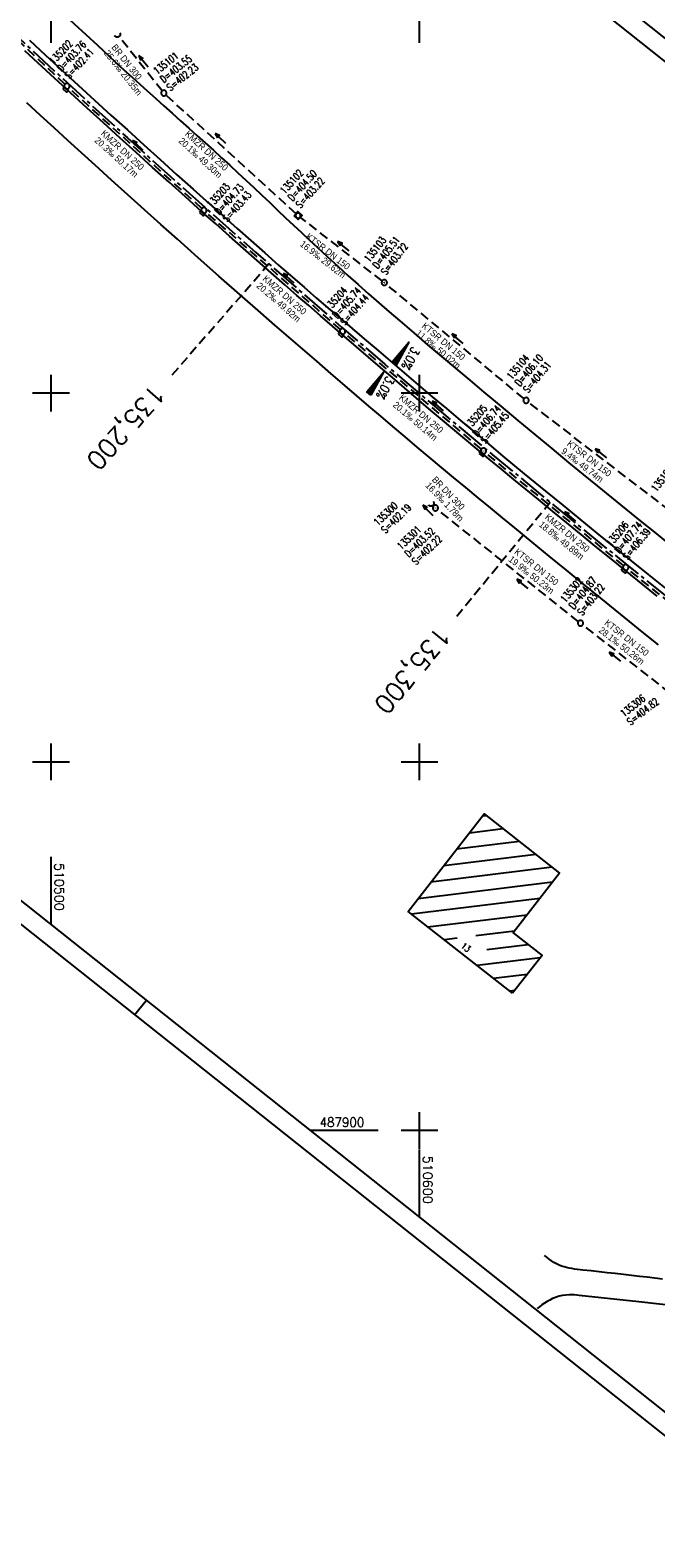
# Model space of a CAD drawing. Extents: x 510213 to 511287, y 487471 to 488410.
# Tile 4 of 8: x 510494 to 510664, y 487790 to 488198. Entities that reach past the tile are written whole.
import ezdxf
from ezdxf.enums import TextEntityAlignment as Align

# ---------------------------------------------------------------- set-up
doc = ezdxf.new("R2010")
doc.units = 0
doc.header["$LTSCALE"] = 10
doc.header["$MEASUREMENT"] = 0
for name, pattern in [('ACHSE', [5.5, 4, -0.5, 0.5, -0.5]), ('LT00', [0]), ('LT17', [0.15, 0.1, -0.05]), ('STRICHLINIE2', [0.375, 0.25, -0.125])]:
    doc.linetypes.add(name, pattern=pattern)
doc.layers.get('0').update_dxf_attribs({"linetype": 'LT00'})
for name, color, linetype in [('-BESCH', 7, 'STRICHLINIE2'), ('-BKAN006', 140, 'LT00'), ('-BSCH006', 5, 'LT00'), ('-Halt-Pfeil', 4, 'LT00'), ('A-TEXT-KILOMETER', 30, 'LT17'), ('AX-020', 250, 'ACHSE'), ('DFK_BEB_SCHR', 254, 'LT00'), ('DFK_BEBAUUNG', 250, 'LT00'), ('DFK_HAUS_NR', 250, 'Continuous'), ('QUER_OST', 11, 'LT00'), ('QUER_WEST', 11, 'LT00'), ('RAHMEN', 250, 'Continuous'), ('V_AFBR_BAB', 250, 'LT00'), ('V_BFBR_BAB', 250, 'LT00'), ('V_KA_MULD', 182, 'LT00'), ('V_KA_PRUF', 182, 'LT00'), ('V_RASTER', 250, 'LT00'), ('V_SINKK', 182, 'LT00'), ('V_UK_DURCH', 182, 'LT00')]:
    doc.layers.add(name, color=color, linetype=linetype)
doc.styles.add('Haltungsbeschriftung', font='ARIAL.TTF', dxfattribs={"width": 0.75})
doc.styles.add('Kilometrierung', font='romans.shx')
doc.styles.add('ROMANS', font='romans.shx')
doc.styles.add('schachtbeschriftung', font='romans.shx', dxfattribs={"width": 0.75, "height": 0.2})
doc.styles.get("Standard").update_dxf_attribs({"font": 'romans.shx', "width": 0.8})

# ---------------------------------------------------------------- blocks, each defined once
blk = doc.blocks.new('SYMB1107')
at = {"color": 0, "linetype": 'ByBlock'}
for points in [[(-0.2, 0), (-0.196157, 0.039018), (-0.184776, 0.076537), (-0.166294, 0.111114), (-0.141421, 0.141421), (-0.111114, 0.166294), (-0.076537, 0.184776), (-0.039018, 0.196157), (0, 0.2)], [(0, 0.2), (0.039018, 0.196157), (0.076537, 0.184776), (0.111114, 0.166294), (0.141421, 0.141421), (0.166294, 0.111114), (0.184776, 0.076537), (0.196157, 0.039018), (0.2, 0)]]:
    blk.add_lwpolyline(points, dxfattribs=at)
blk = doc.blocks.new('SYMB0003')
at = {"color": 0, "linetype": 'ByBlock'}
for p, q in [((-0.015712, 0), (0.010166, 0.012015)), ((0, -0.021257), (-0.015712, 0)), ((0.010166, 0.012015), (0, -0.021257))]:
    blk.add_line(p, q, dxfattribs=at)
for points in [[(-0.031395, 0.499013), (-0.093691, 0.491144), (-0.154509, 0.475528), (-0.21289, 0.452414), (-0.267913, 0.422164), (-0.318712, 0.385257), (-0.364484, 0.342274), (-0.404509, 0.293893), (-0.438154, 0.240877), (-0.464888, 0.184062), (-0.484292, 0.124345), (-0.496058, 0.062667), (-0.5, 0)], [(-0.5, 0), (-0.496058, -0.062667), (-0.484292, -0.124345), (-0.464888, -0.184062), (-0.438154, -0.240877), (-0.404509, -0.293893), (-0.364485, -0.342274), (-0.318712, -0.385257), (-0.267914, -0.422164), (-0.21289, -0.452414), (-0.154509, -0.475529), (-0.093691, -0.491144), (-0.031395, -0.499014), (0.031395, -0.499014)], [(0.5, 0), (0.496057, 0.062667), (0.484292, 0.124345), (0.464888, 0.184062), (0.438153, 0.240877), (0.404509, 0.293893), (0.364484, 0.342274), (0.318712, 0.385257), (0.267913, 0.422164), (0.21289, 0.452414), (0.154509, 0.475528), (0.093691, 0.491144), (0.031395, 0.499013), (-0.031395, 0.499013)], [(0.031395, -0.499014), (0.093691, -0.491144), (0.154509, -0.475529), (0.21289, -0.452414), (0.267914, -0.422164), (0.318712, -0.385257), (0.364485, -0.342274), (0.404509, -0.293893), (0.438154, -0.240877), (0.464889, -0.184062), (0.484292, -0.124345), (0.496058, -0.062667), (0.5, 0)]]:
    blk.add_lwpolyline(points, dxfattribs=at)
blk = doc.blocks.new('SYMB1210')
at = {"color": 0, "linetype": 'ByBlock'}
blk.add_line((0.018815, -0.179014), (0.055623, -0.17119), dxfattribs=at)
for points in [[(-0.2, -0.2), (-0.2, 0.2), (0.2, 0.2), (0.2, -0.2), (-0.2, -0.2)], [(0.018815, 0.179014), (-0.018815, 0.179014), (-0.055623, 0.17119), (-0.09, 0.155885), (-0.120444, 0.133766), (-0.145623, 0.105801), (-0.164438, 0.073213), (-0.176067, 0.037424), (-0.18, 0)], [(-0.18, 0), (-0.176067, -0.037424), (-0.164438, -0.073213), (-0.145623, -0.105801), (-0.120444, -0.133766), (-0.09, -0.155885), (-0.055623, -0.17119), (-0.018815, -0.179014), (0.018815, -0.179014)], [(0.18, 0), (0.176067, 0.037424), (0.164438, 0.073213), (0.145623, 0.105801), (0.120444, 0.133766), (0.09, 0.155885), (0.055623, 0.17119), (0.018815, 0.179014)], [(0.055623, -0.17119), (0.09, -0.155885), (0.120444, -0.133766), (0.145623, -0.105801), (0.164438, -0.073213), (0.176067, -0.037424), (0.18, 0)]]:
    blk.add_lwpolyline(points, dxfattribs=at)
blk = doc.blocks.new('SYMB0652')
at = {"color": 0, "linetype": 'ByBlock'}
blk.add_lwpolyline([(-0.15, -0.075), (0.15, -0.075), (0.15, 0.075), (-0.15, 0.075), (-0.15, -0.075)], dxfattribs=at)
blk = doc.blocks.new('SYMB0070')
at = {"color": 0, "linetype": 'ByBlock'}
for p, q in [((-0.5, 0), (0.2, 0)), ((0.5, 0), (0.2, 0.1)), ((0.2, 0.1), (0.2, 0)), ((0.468, 0), (0.21, 0.086)), ((0.21, 0.086), (0.21, -0.086)), ((0.21, -0.086), (0.468, 0)), ((0.22, -0.072), (0.437, 0)), ((0.23, -0.058), (0.405, 0)), ((0.24, -0.045), (0.374, 0)), ((0.342, 0), (0.25, 0.031)), ((0.25, 0.031), (0.25, -0.031)), ((0.25, -0.031), (0.342, 0)), ((0.26, -0.017), (0.31, 0)), ((0.27, -0.003), (0.279, 0))]:
    blk.add_line(p, q, dxfattribs=at)
for points in [[(0.2, 0), (0.2, -0.1), (0.5, 0)], [(0.437, 0), (0.22, 0.072), (0.22, -0.072)], [(0.405, 0), (0.23, 0.058), (0.23, -0.058)], [(0.374, 0), (0.24, 0.045), (0.24, -0.045)], [(0.31, 0), (0.26, 0.017), (0.26, -0.017)], [(0.279, 0), (0.27, 0.003), (0.27, -0.003)]]:
    blk.add_lwpolyline(points, dxfattribs=at)

msp = doc.modelspace()

# ---------------------------------------------------------------- linework, layer by layer
at = {"layer": '-BESCH'}
for p, q in [((510503.78, 488183.79), (510468.41, 488216.93)), ((510530.17, 488181.98), (510518.48, 488196.71)), ((510540.94, 488150.09), (510504.88, 488182.78)), ((510566.5, 488148.68), (510531.19, 488180.89)), ((510578.55, 488117.26), (510542.06, 488149.09)), ((510589.86, 488130.46), (510567.65, 488147.72)), ((510628.34, 488098.52), (510591.03, 488129.52)), ((510616.78, 488084.82), (510579.68, 488116.28)), ((510667.8, 488068.23), (510629.52, 488097.58)), ((510655.38, 488053.22), (510617.93, 488083.86)), ((510603.81, 488069.4), (510603.65, 488069.57)), ((510643.09, 488038.1), (510604.92, 488068.39)), ((510694.49, 488022.06), (510656.55, 488052.27)), ((510682.72, 488007.2), (510644.27, 488037.17))]:
    msp.add_line(p, q, dxfattribs=at)
at = {"layer": 'A-TEXT-KILOMETER', "ltscale": 2.5}
for p, q in [((510559.16, 488135.04), (510532.84, 488104.93)), ((510635.46, 488070.39), (510610.13, 488039.45))]:
    msp.add_line(p, q, dxfattribs=at)
at = {"layer": 'AX-020', "ltscale": 0.2, "flags": 128}
msp.add_lwpolyline([(510362.13, 488324.21), (510365.56, 488320.6), (510376.28, 488309.41), (510387.06, 488298.29), (510397.9, 488287.22), (510408.79, 488276.21), (510419.74, 488265.25), (510430.75, 488254.35), (510441.82, 488243.5), (510452.94, 488232.72), (510464.11, 488221.99), (510475.34, 488211.32), (510486.63, 488200.71), (510497.97, 488190.15), (510509.37, 488179.66), (510520.81, 488169.22), (510532.32, 488158.84), (510543.87, 488148.53), (510555.48, 488138.27), (510567.15, 488128.07), (510578.86, 488117.93), (510590.63, 488107.86), (510596.54, 488102.83), (510608.38, 488092.85), (510620.28, 488082.92), (510632.22, 488073.05), (510644.21, 488063.24), (510656.24, 488053.48), (510668.32, 488043.78), (510680.43, 488034.13), (510692.59, 488024.52), (510704.78, 488014.97), (510717.01, 488005.46), (510729.28, 487995.99), (510741.57, 487986.57), (510753.9, 487977.19), (510766.26, 487967.85), (510778.65, 487958.54), (510791.06, 487949.27), (510803.5, 487940.04), (510815.96, 487930.83), (510828.44, 487921.66), (510840.95, 487912.51), (510853.47, 487903.39), (510866.01, 487894.3), (510878.57, 487885.23), (510891.14, 487876.17), (510903.72, 487867.14), (510916.32, 487858.12), (510928.93, 487849.12), (510941.55, 487840.13), (510954.17, 487831.15), (510966.8, 487822.18), (510979.44, 487813.22), (510992.08, 487804.26), (511012.56, 487789.75), (511025.2, 487780.8), (511037.84, 487771.84), (511050.48, 487762.88), (511063.12, 487753.91), (511075.74, 487744.94), (511080.58, 487741.5)], dxfattribs=at)
at = {"layer": 'DFK_BEB_SCHR'}
for p, q in [((510618.22, 487985.39), (510617.06, 487985.24)), ((510613.57, 487980.78), (510622.66, 487981.9)), ((510627.1, 487978.41), (510610.08, 487976.33)), ((510606.6, 487971.87), (510631.53, 487974.93)), ((510635.97, 487971.44), (510603.11, 487967.41)), ((510599.63, 487962.95), (510636.12, 487967.43)), ((510632.66, 487962.98), (510597.83, 487958.7)), ((510602.28, 487955.22), (510629.19, 487958.52)), ((510625.73, 487954.07), (510615.3, 487952.79)), ((510610.2, 487952.16), (510606.74, 487951.74)), ((510618.24, 487949.12), (510629.43, 487950.49)), ((510632.76, 487946.87), (510615.66, 487944.77)), ((510620.11, 487941.29), (510629.25, 487942.41)), ((510625.75, 487937.95), (510624.57, 487937.8))]:
    msp.add_line(p, q, dxfattribs=at)
at = {"layer": 'DFK_BEBAUUNG'}
msp.add_lwpolyline([(510625.23, 487937.29), (510596.88, 487959.44), (510617.57, 487985.9), (510638, 487969.85), (510625.39, 487953.63), (510633.26, 487947.51), (510625.23, 487937.29)], dxfattribs=at)
at = {"layer": 'QUER_OST'}
for p, q in [((510595.75, 488112.2), (510596.07, 488111.93)), ((510596.22, 488112.19), (510595.94, 488112.43)), ((510596.13, 488112.66), (510596.37, 488112.46)), ((510596.52, 488112.73), (510596.33, 488112.89)), ((510596.52, 488113.12), (510596.67, 488113)), ((510596.81, 488113.26), (510596.72, 488113.35)), ((510596.91, 488113.58), (510596.96, 488113.53)), ((510597.11, 488113.8), (510597.1, 488113.81)), ((510592.64, 488108.54), (510593.7, 488107.64)), ((510593.85, 488107.91), (510592.84, 488108.77)), ((510593.03, 488109), (510594, 488108.18)), ((510594.15, 488108.45), (510593.22, 488109.23)), ((510593.42, 488109.46), (510594.3, 488108.71)), ((510594.44, 488108.98), (510593.61, 488109.69)), ((510593.81, 488109.92), (510594.59, 488109.25)), ((510594.74, 488109.52), (510594, 488110.14)), ((510594.19, 488110.37), (510594.89, 488109.78)), ((510595.04, 488110.05), (510594.39, 488110.6)), ((510594.58, 488110.83), (510595.18, 488110.32)), ((510595.33, 488110.59), (510594.78, 488111.06)), ((510594.97, 488111.29), (510595.48, 488110.86)), ((510595.63, 488111.12), (510595.16, 488111.52)), ((510595.36, 488111.75), (510595.78, 488111.39)), ((510595.93, 488111.66), (510595.55, 488111.98))]:
    msp.add_line(p, q, dxfattribs=at)
msp.add_lwpolyline([(510593.68, 488107.6), (510592.61, 488108.5), (510597.14, 488113.84), (510593.68, 488107.6)], dxfattribs=at)
at = {"layer": 'QUER_WEST'}
for p, q in [((510588.86, 488104.08), (510589.19, 488103.8)), ((510589.34, 488104.07), (510589.05, 488104.31)), ((510589.25, 488104.54), (510589.48, 488104.34)), ((510589.63, 488104.6), (510589.44, 488104.77)), ((510589.64, 488104.99), (510589.78, 488104.87)), ((510589.93, 488105.14), (510589.83, 488105.22)), ((510590.02, 488105.45), (510590.08, 488105.41)), ((510590.23, 488105.67), (510590.22, 488105.68)), ((510585.76, 488100.42), (510586.82, 488099.52)), ((510586.97, 488099.79), (510585.95, 488100.65)), ((510586.14, 488100.88), (510587.11, 488100.05)), ((510587.26, 488100.32), (510586.34, 488101.1)), ((510586.53, 488101.33), (510587.41, 488100.59)), ((510587.56, 488100.86), (510586.73, 488101.56)), ((510586.92, 488101.79), (510587.71, 488101.12)), ((510587.85, 488101.39), (510587.11, 488102.02)), ((510587.31, 488102.25), (510588, 488101.66)), ((510588.15, 488101.93), (510587.5, 488102.48)), ((510587.7, 488102.71), (510588.3, 488102.2)), ((510588.45, 488102.46), (510587.89, 488102.93)), ((510588.08, 488103.16), (510588.6, 488102.73)), ((510588.74, 488103), (510588.28, 488103.39)), ((510588.47, 488103.62), (510588.89, 488103.27)), ((510589.04, 488103.53), (510588.67, 488103.85))]:
    msp.add_line(p, q, dxfattribs=at)
msp.add_lwpolyline([(510586.79, 488099.47), (510585.72, 488100.38), (510590.25, 488105.72), (510586.79, 488099.47)], dxfattribs=at)
at = {"layer": 'RAHMEN'}
msp.add_line((510522.7, 487931.38), (510525.81, 487935.29), dxfattribs=at)
for points in [[(510213.32, 488176.96), (511102.3, 487471.31), (511286.95, 487703.93), (510397.97, 488409.58), (510213.32, 488176.96)], [(510236.01, 488165.33), (510960.51, 487590.24), (511138.94, 487815.03), (510414.45, 488390.12), (510236.01, 488165.33)]]:
    msp.add_lwpolyline(points, dxfattribs=at)
at = {"layer": 'V_AFBR_BAB'}
for points in [[(510665.89, 487859.7), (510663.83, 487859.95), (510661.77, 487860.2), (510659.71, 487860.45), (510657.52, 487860.7), (510655.32, 487860.94), (510653.13, 487861.19), (510650.93, 487861.42), (510648.74, 487861.67), (510646.55, 487861.91), (510644.36, 487862.16), (510643.6, 487862.25), (510642.84, 487862.34), (510642.08, 487862.45), (510641.33, 487862.57), (510640.61, 487862.7), (510639.91, 487862.85), (510639.21, 487863.04), (510638.53, 487863.26), (510637.86, 487863.52), (510637.16, 487863.86), (510636.49, 487864.25), (510635.83, 487864.69), (510635.19, 487865.15), (510634.56, 487865.63), (510633.93, 487866.12)], [(510676.36, 487851.68), (510659.53, 487853.53), (510643.33, 487855.27), (510642.66, 487855.34), (510641.99, 487855.4), (510641.32, 487855.43), (510640.65, 487855.44), (510639.71, 487855.38), (510638.77, 487855.25), (510637.85, 487855.04), (510636.94, 487854.76), (510636.07, 487854.41), (510635.33, 487854.04), (510634.61, 487853.63), (510633.91, 487853.19), (510633.22, 487852.71), (510632.55, 487852.22), (510631.88, 487851.72)]]:
    msp.add_lwpolyline(points, dxfattribs=at)
at = {"layer": 'V_BFBR_BAB'}
for points in [[(510491.83, 488213.69), (510495.45, 488210.3), (510499.08, 488206.92), (510502.71, 488203.54), (510506.34, 488200.16), (510509.48, 488197.26), (510512.62, 488194.35), (510515.76, 488191.45), (510518.91, 488188.56), (510522.07, 488185.67), (510525.23, 488182.8), (510528.41, 488179.93)], [(510494.18, 488195.75), (510498.56, 488191.69), (510502.97, 488187.61), (510507.4, 488183.54), (510511.83, 488179.49), (510516.28, 488175.44), (510520.73, 488171.4), (510525.18, 488167.38), (510529.64, 488163.36), (510534.1, 488159.35), (510538.57, 488155.35), (510543.05, 488151.35), (510546.78, 488148.02), (510550.52, 488144.7), (510554.27, 488141.38), (510558.02, 488138.07), (510561.78, 488134.76), (510565.55, 488131.47), (510568.77, 488128.67), (510572, 488125.88), (510575.24, 488123.09), (510578.48, 488120.31), (510581.73, 488117.53), (510584.97, 488114.76), (510588.22, 488111.99), (510592.03, 488108.74), (510595.84, 488105.5), (510599.65, 488102.27), (510603.46, 488099.04), (510607.28, 488095.81), (510611.1, 488092.59), (510616.87, 488087.77), (510622.64, 488082.96), (510628.43, 488078.17), (510634.23, 488073.4), (510638.87, 488069.61), (510643.51, 488065.82), (510648.15, 488062.05), (510652.81, 488058.28), (510657.46, 488054.51), (510662, 488050.86), (510666.53, 488047.21)], [(510664.53, 488044.93), (510655.43, 488052.26), (510651.56, 488055.4), (510647.69, 488058.55), (510643.83, 488061.7), (510639.97, 488064.85), (510636.11, 488068.01), (510632.25, 488071.17), (510628.92, 488073.9), (510625.59, 488076.63), (510622.26, 488079.36), (510618.94, 488082.1), (510615.62, 488084.84), (510612.31, 488087.6), (510609, 488090.36), (510605.72, 488093.11), (510602.45, 488095.88), (510599.18, 488098.65), (510595.92, 488101.43), (510592.66, 488104.21), (510589.4, 488107), (510586.15, 488109.79), (510582.9, 488112.57), (510579.65, 488115.36), (510576.41, 488118.15), (510573.17, 488120.94), (510569.93, 488123.74), (510566.7, 488126.54), (510563.47, 488129.35), (510559.71, 488132.65), (510555.95, 488135.95), (510552.2, 488139.26), (510548.46, 488142.58), (510544.72, 488145.9), (510540.98, 488149.23), (510536.51, 488153.23), (510532.03, 488157.23), (510527.57, 488161.24), (510523.11, 488165.25), (510518.65, 488169.27), (510514.21, 488173.3), (510509.78, 488177.33), (510505.36, 488181.37), (510500.94, 488185.43), (510496.54, 488189.49), (510492.88, 488192.9)], [(510664.83, 488031.79), (510660.91, 488034.93), (510657, 488038.08), (510653.09, 488041.24), (510649.19, 488044.4), (510644.52, 488048.2), (510639.85, 488052), (510635.19, 488055.81), (510630.53, 488059.62), (510625.87, 488063.44), (510622.54, 488066.17), (510619.22, 488068.91), (510615.89, 488071.64), (510612.57, 488074.38), (510609.25, 488077.13), (510605.94, 488079.88), (510602.64, 488082.64), (510599.35, 488085.4), (510596.07, 488088.17), (510592.8, 488090.95), (510589.53, 488093.73), (510586.27, 488096.51), (510583.01, 488099.3), (510579.75, 488102.09), (510575.94, 488105.36), (510572.12, 488108.64), (510568.32, 488111.92), (510564.51, 488115.2), (510560.72, 488118.49), (510556.93, 488121.79), (510551.25, 488126.75), (510545.58, 488131.74), (510539.93, 488136.74), (510534.29, 488141.75), (510529.82, 488145.75), (510525.35, 488149.76), (510520.89, 488153.78), (510516.43, 488157.8), (510511.98, 488161.83), (510508.26, 488165.2), (510504.54, 488168.58), (510500.83, 488171.96), (510497.12, 488175.35), (510493.42, 488178.75)], [(510528.41, 488179.93), (510530.64, 488177.92), (510532.88, 488175.91), (510535.13, 488173.91), (510537.37, 488171.91), (510539.61, 488169.9), (510541.85, 488167.89), (510544.08, 488165.88), (510546.31, 488163.86), (510548.53, 488161.83), (510550.74, 488159.79), (510552.91, 488157.78), (510555.06, 488155.75), (510557.22, 488153.72), (510559.36, 488151.68), (510561.51, 488149.64), (510563.66, 488147.6), (510565.8, 488145.57), (510567.96, 488143.54), (510570.11, 488141.51), (510572.28, 488139.49), (510575.03, 488136.96), (510577.8, 488134.45), (510580.58, 488131.95), (510583.37, 488129.47), (510586.18, 488126.99), (510588.99, 488124.53), (510591.81, 488122.08), (510594.64, 488119.64), (510598.42, 488116.39), (510602.21, 488113.15), (510606.01, 488109.92), (510609.82, 488106.7), (510613.63, 488103.49), (510617.45, 488100.29), (510622.05, 488096.44), (510626.66, 488092.61), (510631.27, 488088.78), (510635.89, 488084.96), (510640.52, 488081.15), (510644.37, 488077.99), (510648.23, 488074.84), (510652.1, 488071.69), (510655.97, 488068.55), (510659.85, 488065.42), (510663.73, 488062.28), (510668.27, 488058.62)]]:
    msp.add_lwpolyline(points, dxfattribs=at)
at = {"layer": 'V_RASTER'}
for p, q in [((510500, 488205), (510500, 488195)), ((510600, 488195), (510600, 488205)), ((510500, 488105), (510500, 488095)), ((510600, 488095), (510600, 488105)), ((510505, 488100), (510495, 488100)), ((510605, 488100), (510595, 488100)), ((510500, 488005), (510500, 487995)), ((510600, 487995), (510600, 488005)), ((510495, 488000), (510505, 488000)), ((510595, 488000), (510605, 488000)), ((510500, 487974.28), (510500, 487955.78)), ((510600, 487895), (510600, 487905)), ((510588.77, 487900), (510570.27, 487900)), ((510605, 487900), (510595, 487900)), ((510600, 487876.4), (510600, 487894.9))]:
    msp.add_line(p, q, dxfattribs=at)

# ---------------------------------------------------------------- block references
at = {"layer": '-Halt-Pfeil', "yscale": 4.000000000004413, "zscale": 4}
for p, xscale, rotation in [((510525.09, 488189.99), 4.000000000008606, 128.4415283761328), ((510546.01, 488169.07), 4.000000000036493, 137.6351383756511), ((510523.58, 488167.17), 3.999999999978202, 137.8067983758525), ((510579.37, 488139.88), 4.000000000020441, 142.1528183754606), ((510564.48, 488131.18), 4.000000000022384, 138.8960483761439), ((510610.32, 488114.79), 3.999999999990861, 140.281768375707), ((510604.96, 488096.55), 3.999999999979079, 139.69751837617), ((510649.27, 488083.7), 3.999999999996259, 142.5235183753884), ((510602.29, 488068.19), 3.99999999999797, 133.8555183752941), ((510640.89, 488066.59), 4.000000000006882, 140.7084883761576), ((510627.93, 488048.27), 4.000000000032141, 141.5617983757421), ((510653.07, 488028.51), 3.999999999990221, 142.0619083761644)]:
    msp.add_blockref('SYMB0070', p, dxfattribs=dict(at, xscale=xscale, rotation=rotation))
at = {"layer": 'V_KA_MULD', "xscale": 3.799999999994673, "yscale": 3.799999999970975, "zscale": 3.8, "rotation": 316.6905785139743}
msp.add_blockref('SYMB1210', (510567.06, 488148.18), dxfattribs=at)
at = {"layer": 'V_KA_PRUF', "xscale": 1.500000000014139, "yscale": 1.499999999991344, "zscale": 1.5, "rotation": 321.5583083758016}
for p in [(510504.32, 488183.28), (510530.63, 488181.4), (510541.49, 488149.58), (510590.45, 488130), (510579.11, 488116.76), (510628.92, 488098.04), (510617.35, 488084.33), (510604.33, 488068.86), (510655.96, 488052.74), (510643.68, 488037.63)]:
    msp.add_blockref('SYMB0003', p, dxfattribs=at)
at = {"layer": 'V_SINKK', "yscale": 4.500000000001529, "zscale": 4.5}
for p, xscale, rotation in [((510503.97, 488182.38), 4.499999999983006, 318.1523037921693), ((510541.03, 488148.83), 4.499999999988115, 318.3997753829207), ((510578.63, 488115.92), 4.500000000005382, 319.0301516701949), ((510616.89, 488083.5), 4.500000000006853, 320.5012567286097), ((510655.49, 488051.87), 4.500000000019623, 321.5583083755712)]:
    msp.add_blockref('SYMB0652', p, dxfattribs=dict(at, xscale=xscale, rotation=rotation))
at = {"layer": 'V_UK_DURCH', "yscale": 4.000000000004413, "zscale": 4}
for p, xscale, rotation in [((510517.98, 488197.34), 3.999999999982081, 208.1423743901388), ((510603.1, 488070.14), 4.000000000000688, 215.5874433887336)]:
    msp.add_blockref('SYMB1107', p, dxfattribs=dict(at, xscale=xscale, rotation=rotation))

# ---------------------------------------------------------------- texts
at = {"layer": '-BKAN006', "style": 'Haltungsbeschriftung', "width": 0.9}
for s, rotation, p in [('BR DN 300', 308.4415, (510516.29, 488193.76)), ('25.6‰ 20.35m', 308.4415, (510514.28, 488192.17)), ('20.3‰ 50.17m', 317.8068, (510511.66, 488168.32)), ('KMZR DN 250', 317.8068, (510513.38, 488170.21)), ('KMZR DN 250', 317.6351, (510536.2, 488170.07)), ('20.1‰ 49.30m', 317.6351, (510534.47, 488168.18)), ('16.9‰ 29.62m', 322.1528, (510567.39, 488140.11)), ('KTSR DN 150', 322.1528, (510568.96, 488142.14)), ('20.2‰ 49.92m', 318.896, (510555.6, 488128.86)), ('KMZR DN 250', 318.896, (510557.28, 488130.79)), ('11.8‰ 50.02m', 320.2818, (510598.81, 488115.97)), ('KTSR DN 150', 320.2818, (510600.44, 488117.94)), ('20.1‰ 50.14m', 319.6975, (510592.61, 488096.55)), ('KMZR DN 250', 319.6975, (510594.27, 488098.5)), ('9.4‰ 49.74m', 322.5235, (510638.26, 488083.9)), ('KTSR DN 150', 322.5235, (510639.82, 488085.93)), ('16.9‰ 1.78m', 313.8555, (510601.47, 488074.82)), ('BR DN 300', 313.8555, (510603.23, 488076.39)), ('KMZR DN 250', 320.7085, (510633.84, 488066.06)), ('18.8‰ 49.89m', 320.7085, (510632.22, 488064.08)), ('19.9‰ 50.23m', 321.5618, (510623.99, 488054.61)), ('KTSR DN 150', 321.5618, (510625.58, 488056.62)), ('KTSR DN 150', 322.0619, (510650.03, 488037.36)), ('28.1‰ 50.26m', 322.0619, (510648.45, 488035.34))]:
    msp.add_text(s, height=1.8, rotation=rotation, dxfattribs=at).set_placement(p)
at = {"layer": '-BSCH006', "style": 'schachtbeschriftung', "width": 0.75}
for s, rotation, p in [('135202', 46.8635, (510500.77, 488189.01)), ('D=403.76', 46.8635, (510502.87, 488187.04)), ('S=402.41', 46.8635, (510504.97, 488185.07)), ('135101', 38.4415, (510528.77, 488186.31)), ('D=403.55', 38.4415, (510530.56, 488184.05)), ('S=402.23', 38.4415, (510532.35, 488181.8)), ('135102', 47.6351, (510563.43, 488153.86)), ('D=404.50', 47.6351, (510565.55, 488151.92)), ('S=403.22', 47.6351, (510567.68, 488149.98)), ('135203', 47.8068, (510543.56, 488150.12)), ('D=404.73', 47.8068, (510545.69, 488148.19)), ('S=403.43', 47.8068, (510547.83, 488146.25)), ('135103', 52.1528, (510586.38, 488135.38)), ('D=405.51', 52.1528, (510588.66, 488133.61)), ('S=403.72', 52.1528, (510590.93, 488131.84)), ('135204', 48.896, (510575.51, 488121.99)), ('D=405.74', 48.896, (510577.68, 488120.1)), ('S=404.44', 48.896, (510579.85, 488118.21)), ('135104', 50.2818, (510625.03, 488103.54)), ('D=406.10', 50.2818, (510627.25, 488101.7)), ('S=404.31', 50.2818, (510629.46, 488099.86)), ('135205', 49.6975, (510613.52, 488089.88)), ('D=406.74', 49.6975, (510615.71, 488088.01)), ('S=405.45', 49.6975, (510617.91, 488086.15)), ('135105', 52.5235, (510664.3, 488073.12)), ('135300', 43.8555, (510588.73, 488063.88)), ('S=402.19', 43.8555, (510590.73, 488061.8)), ('135301', 43.8555, (510595.09, 488057.41)), ('135206', 50.7085, (510652.03, 488058.22)), ('D=407.74', 50.7085, (510654.26, 488056.39)), ('D=403.52', 43.8555, (510597.09, 488055.33)), ('S=402.22', 43.8555, (510599.08, 488053.25)), ('S=406.39', 50.7085, (510656.49, 488054.57)), ('135302', 51.5618, (510639.66, 488043.05)), ('D=404.87', 51.5618, (510641.92, 488041.26)), ('S=403.22', 51.5618, (510644.18, 488039.47)), ('135306', 38.0683, (510655.47, 488012.04)), ('S=404.82', 38.0683, (510657.24, 488009.78))]:
    msp.add_text(s, height=2, rotation=rotation, dxfattribs=at).set_placement(p)
at = {"layer": 'A-TEXT-KILOMETER', "style": 'Kilometrierung'}
for s, rotation, p in [('135,200', 228.5583, (510529.55, 488101.17)), ('135,300', 230.5583, (510606.96, 488035.58))]:
    msp.add_text(s, height=5, rotation=rotation, dxfattribs=at).set_placement(p, align=Align.MIDDLE_LEFT)
at = {"layer": 'DFK_HAUS_NR', "style": 'ROMANS', "width": 0.8}
msp.add_text('13', height=1.8, rotation=321.9989, dxfattribs=at).set_placement((510611.03, 487949.77))
at = {"layer": 'QUER_OST', "style": 'ROMANS', "width": 0.8}
msp.add_text('3.0%', height=2.5, rotation=241.0293, dxfattribs=at).set_placement((510598.05, 488112.8))
at = {"layer": 'QUER_WEST', "style": 'ROMANS', "width": 0.8}
msp.add_text('3.0%', height=2.5, rotation=241.0293, dxfattribs=at).set_placement((510591.15, 488104.83))
at = {"layer": 'V_RASTER'}
for s, rotation, width, p in [(' 510500', 269.9986, 1.006, (510501, 487974.28)), (' 487900', 359.9986, 0.944, (510571.27, 487901)), (' 510600', 269.9986, 1.014, (510601, 487894.9))]:
    msp.add_text(s, height=2.5, rotation=rotation, dxfattribs=dict(at, width=width)).set_placement(p)

doc.saveas('drawing.dxf')
